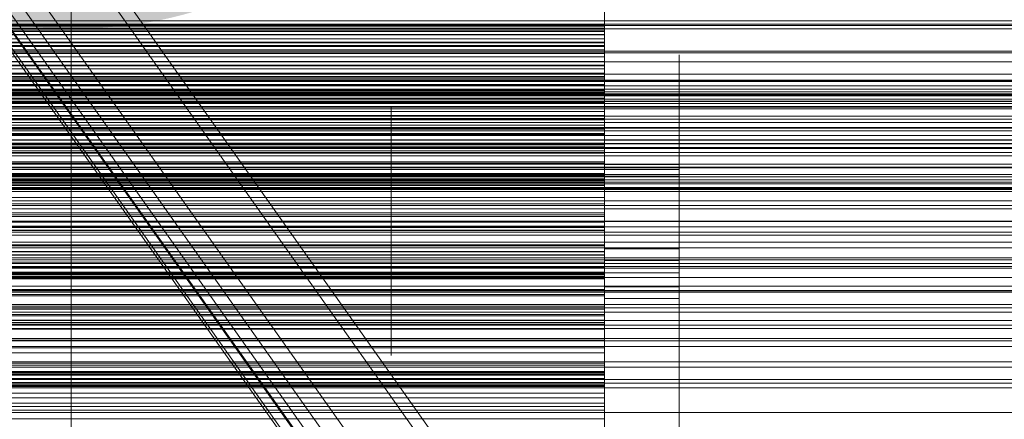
# Model space of a CAD drawing. Header units: millimetres. Extents: x -2233 to 61924, y -68080 to 6847.
# Tile 250 of 256: x 640 to 825, y -34177 to -34102. Entities that reach past the tile are written whole.
import ezdxf

# ---------------------------------------------------------------- set-up
doc = ezdxf.new("R2010")
doc.units = ezdxf.units.MM
for name, color, linetype, lineweight in [('COTAS_O', 1, 'Continuous', 0), ('COTAS_P', 1, 'Continuous', 0), ('frontal_briquetadora', 7, 'Continuous', 0), ('frontal_C03', 7, 'Continuous', 0), ('frontal_C10', 7, 'Continuous', 0), ('frontal_mezcladora', 7, 'Continuous', 0), ('frontal_secador', 7, 'Continuous', 0)]:
    doc.layers.add(name, color=color, linetype=linetype, lineweight=lineweight)
doc.dimstyles.new('R19_100', dxfattribs={"dimtxt": 250, "dimasz": 150, "dimexe": 150, "dimexo": 80, "dimgap": 100, "dimtad": 1, "dimtih": 1, "dimtoh": 1, "dimdsep": 46, "dimcen": 0.09, "dimadec": 0, "dimazin": 0, "dimtfac": 1, "dimtdec": 4, "dimtofl": 0, "dimtmove": 0, "dimatfit": 3, "dimfxl": 1, "dimtolj": 1, "dimtzin": 0, "dimarcsym": 0})

# ---------------------------------------------------------------- blocks, each defined once
blk = doc.blocks.new('DIM_R28_50')
at = {"layer": 'COTAS_P'}
for p, q in [((1705.78, -34504.95), (1551.9, -34475.9)), ((-194.22, -34704.95), (1705.78, -34504.95)), ((1705.78, -34504.95), (1561.32, -34565.4)), ((1800, -35400), (1705.78, -34504.95)), ((-194.22, -34704.95), (-49.75, -34644.49)), ((-100, -35600), (-194.22, -34704.95)), ((-194.22, -34704.95), (-40.33, -34734))]:
    blk.add_line(p, q, dxfattribs=at)
blk.add_text('1910.5 P', height=250, rotation=6.009, dxfattribs=at).set_placement((745.32, -34505.49))
blk = doc.blocks.new('DIM_R28_52')
at = {"layer": 'COTAS_O'}
for p, q in [((-1725, -33700), (-1575, -33655)), ((1725, -33700), (1575, -33655)), ((-1725, -34400), (-1725, -33700)), ((-1725, -33700), (1725, -33700)), ((-1725, -33700), (-1575, -33745)), ((1725, -33700), (1575, -33745)), ((1725, -34400), (1725, -33700))]:
    blk.add_line(p, q, dxfattribs=at)
blk.add_text('3450 O', height=250, dxfattribs=at).set_placement((0, -33600))
blk = doc.blocks.new('DIM_R28_56')
at = {"layer": 'COTAS_O'}
for p, q in [((-650, -34200), (-500, -34155)), ((650, -34200), (500, -34155)), ((-650, -34900), (-650, -34200)), ((-650, -34200), (650, -34200)), ((-650, -34200), (-500, -34245)), ((650, -34200), (500, -34245)), ((650, -34900), (650, -34200))]:
    blk.add_line(p, q, dxfattribs=at)
blk.add_text('1300 O', height=250, dxfattribs=at).set_placement((0, -34100))

msp = doc.modelspace()

# ---------------------------------------------------------------- linework, layer by layer
at = {"layer": 'frontal_briquetadora'}
for p, q in [((750, -34089.04), (750, -34102.804)), ((750, -34103.889), (750, -34090.793)), ((750, -34104.721), (750, -34092.577)), ((750, -34103.103), (750, -34094.189)), ((750, -34103.14), (750, -34099.843)), ((750, -34100.257), (750, -34102.135)), ((750, -34102.733), (750, -34100.831)), ((550, -34102.135), (750, -34102.135)), ((550, -34102.733), (750, -34102.733)), ((550, -34102.804), (750, -34102.804)), ((750, -34101.544), (750, -34103.477)), ((750, -34102.135), (750, -34104.091)), ((750, -34104.714), (750, -34102.733)), ((750, -34102.804), (750, -34115.613)), ((750, -34103.103), (550, -34103.103)), ((750, -34103.14), (550, -34103.14)), ((550, -34103.477), (750, -34103.477)), ((550, -34103.889), (750, -34103.889)), ((550, -34104.091), (750, -34104.091)), ((550, -34104.714), (750, -34104.714)), ((550, -34104.721), (750, -34104.721)), ((750, -34106.909), (750, -34103.103)), ((750, -34106.22), (750, -34103.14)), ((750, -34103.477), (750, -34105.486)), ((750, -34115.656), (750, -34103.889)), ((750, -34104.091), (750, -34106.125)), ((750, -34106.771), (750, -34104.714)), ((750, -34115.191), (750, -34104.721)), ((550, -34105.486), (750, -34105.486)), ((550, -34106.125), (750, -34106.125)), ((750, -34106.22), (550, -34106.22)), ((550, -34106.771), (750, -34106.771)), ((750, -34105.486), (750, -34107.573)), ((750, -34106.125), (750, -34108.235)), ((750, -34115.124), (750, -34106.22)), ((750, -34108.904), (750, -34106.771)), ((750, -34106.909), (550, -34106.909)), ((550, -34107.573), (750, -34107.573)), ((550, -34108.235), (750, -34108.235)), ((750, -34110.56), (750, -34106.909)), ((750, -34107.573), (750, -34109.735)), ((750, -34108.235), (750, -34110.42)), ((750, -34112.322), (750, -34108.512)), ((750, -34108.512), (750, -34108.992)), ((750, -34112.8), (750, -34108.552)), ((764, -34112.322), (764, -34108.512)), ((764, -34108.512), (764, -34108.992)), ((764, -34112.8), (764, -34108.552)), ((550, -34108.904), (750, -34108.904)), ((550, -34109.735), (750, -34109.735)), ((550, -34110.42), (750, -34110.42)), ((750, -34111.113), (750, -34108.904)), ((750, -34108.992), (750, -34113.668)), ((750, -34109.735), (750, -34111.971)), ((750, -34110.42), (750, -34112.679)), ((764, -34108.992), (764, -34113.668)), ((750, -34110.56), (550, -34110.56)), ((550, -34111.113), (750, -34111.113)), ((550, -34111.971), (750, -34111.971)), ((750, -34114.047), (750, -34110.56)), ((750, -34113.395), (750, -34111.113)), ((750, -34111.971), (750, -34114.281)), ((750, -34119.668), (750, -34112.322)), ((764, -34119.668), (764, -34112.322)), ((750, -34112.576), (550, -34112.576)), ((750, -34112.599), (550, -34112.599)), ((550, -34112.679), (750, -34112.679)), ((750, -34112.716), (550, -34112.716)), ((750, -34113.027), (550, -34113.027)), ((550, -34113.395), (750, -34113.395)), ((750, -34113.519), (550, -34113.519)), ((750, -34114.047), (550, -34114.047)), ((750, -34112.599), (750, -34112.576)), ((750, -34112.576), (750, -34112.716)), ((750, -34121.71), (750, -34112.599)), ((750, -34112.679), (750, -34115.012)), ((750, -34112.716), (750, -34113.027)), ((750, -34120.455), (750, -34112.8)), ((750, -34113.027), (750, -34113.519)), ((750, -34115.75), (750, -34113.395)), ((750, -34113.519), (750, -34114.21)), ((750, -34113.668), (750, -34121.613)), ((750, -34117.358), (750, -34114.047)), ((764, -34120.455), (764, -34112.8)), ((764, -34113.668), (764, -34121.613)), ((750, -34114.21), (550, -34114.21)), ((550, -34114.281), (750, -34114.281)), ((550, -34115.012), (750, -34115.012)), ((750, -34115.124), (550, -34115.124)), ((550, -34115.191), (750, -34115.191)), ((550, -34115.613), (750, -34115.613)), ((550, -34115.656), (750, -34115.656)), ((550, -34115.75), (750, -34115.75)), ((750, -34114.21), (750, -34115.124)), ((750, -34114.281), (750, -34116.664)), ((750, -34115.012), (750, -34117.417)), ((750, -34123.584), (750, -34115.191)), ((750, -34115.613), (750, -34126.974)), ((750, -34125.641), (750, -34115.656)), ((750, -34118.177), (750, -34115.75)), ((550, -34116.664), (750, -34116.664)), ((750, -34117.358), (550, -34117.358)), ((550, -34117.417), (750, -34117.417)), ((750, -34116.664), (750, -34119.118)), ((750, -34120.474), (750, -34117.358)), ((750, -34117.417), (750, -34119.893)), ((750, -34120.227), (750, -34117.813)), ((750, -34120.031), (750, -34117.866)), ((750, -34117.866), (750, -34118.139)), ((550, -34118.177), (750, -34118.177)), ((550, -34119.118), (750, -34119.118)), ((710, -34120.618), (710, -34118.301)), ((710, -34120.437), (710, -34118.359)), ((710, -34118.359), (710, -34118.621)), ((710, -34118.621), (710, -34121.171)), ((750, -34118.139), (750, -34120.796)), ((750, -34120.675), (750, -34118.177)), ((750, -34120.618), (750, -34118.301)), ((750, -34120.437), (750, -34118.359)), ((750, -34118.359), (750, -34118.621)), ((750, -34118.621), (750, -34121.171)), ((750, -34119.118), (750, -34126.503)), ((750, -34129.095), (750, -34119.668)), ((764, -34129.095), (764, -34119.668)), ((550, -34119.893), (750, -34119.893)), ((750, -34120.474), (550, -34120.474)), ((550, -34120.675), (750, -34120.675)), ((710, -34124.444), (710, -34120.437)), ((710, -34124.793), (710, -34120.618)), ((710, -34121.171), (710, -34125.505)), ((750, -34119.893), (750, -34122.44)), ((750, -34124.205), (750, -34120.031)), ((750, -34124.576), (750, -34120.227)), ((750, -34124.444), (750, -34120.437)), ((750, -34130), (750, -34120.455)), ((750, -34123.368), (750, -34120.474)), ((750, -34124.793), (750, -34120.618)), ((750, -34123.243), (750, -34120.675)), ((750, -34120.796), (750, -34125.31)), ((750, -34121.171), (750, -34125.505)), ((764, -34130), (764, -34120.455)), ((750, -34121.71), (550, -34121.71)), ((550, -34122.44), (750, -34122.44)), ((550, -34123.243), (750, -34123.243)), ((750, -34123.368), (550, -34123.368)), ((750, -34121.613), (750, -34131.254)), ((750, -34125.343), (750, -34121.71)), ((750, -34122.44), (750, -34125.055)), ((750, -34125.879), (750, -34123.243)), ((750, -34132.468), (750, -34123.368)), ((764, -34121.613), (764, -34131.254)), ((550, -34123.584), (750, -34123.584)), ((550, -34125.055), (750, -34125.055)), ((710, -34129.586), (710, -34124.444)), ((710, -34130), (710, -34124.793)), ((750, -34129.579), (750, -34123.584)), ((750, -34129.561), (750, -34124.205)), ((750, -34128.168), (750, -34124.357)), ((750, -34124.357), (750, -34124.838)), ((750, -34129.586), (750, -34124.444)), ((750, -34130), (750, -34124.576)), ((750, -34130), (750, -34124.793)), ((750, -34124.838), (750, -34129.514)), ((750, -34125.055), (750, -34133.026)), ((764, -34128.168), (764, -34124.357)), ((764, -34124.357), (764, -34124.838)), ((764, -34124.838), (764, -34129.514)), ((750, -34125.343), (550, -34125.343)), ((550, -34125.641), (750, -34125.641)), ((550, -34125.879), (750, -34125.879)), ((550, -34126.503), (750, -34126.503)), ((550, -34126.974), (750, -34126.974)), ((710, -34125.505), (710, -34130.763)), ((750, -34125.31), (750, -34130.788)), ((750, -34128.818), (750, -34125.343)), ((750, -34125.505), (750, -34130.763)), ((750, -34133.462), (750, -34125.641)), ((750, -34128.583), (750, -34125.879)), ((750, -34126.503), (750, -34131.376)), ((750, -34126.974), (750, -34136.452)), ((550, -34128.583), (750, -34128.583)), ((750, -34128.818), (550, -34128.818)), ((750, -34132.226), (750, -34127.978)), ((750, -34135.514), (750, -34128.168)), ((750, -34131.352), (750, -34128.583)), ((750, -34132.125), (750, -34128.818)), ((764, -34132.226), (764, -34127.978)), ((764, -34135.514), (764, -34128.168)), ((520, -34129.561), (750, -34129.561)), ((520, -34130), (750, -34130)), ((520, -34130.788), (750, -34130.788)), ((550, -34129.579), (750, -34129.579)), ((750, -34129.586), (710, -34129.586)), ((710, -34134.844), (710, -34129.586)), ((750, -34130), (710, -34130)), ((710, -34130), (710, -34135.207)), ((750, -34130.763), (710, -34130.763)), ((710, -34130.763), (710, -34135.905)), ((764, -34129.095), (750, -34129.095)), ((750, -34138.736), (750, -34129.095)), ((750, -34129.514), (750, -34137.459)), ((750, -34135.039), (750, -34129.561)), ((750, -34132.944), (750, -34129.579)), ((750, -34134.844), (750, -34129.586)), ((750, -34130), (750, -34135.424)), ((764, -34130), (750, -34130)), ((750, -34130), (750, -34135.207)), ((750, -34130), (750, -34139.545)), ((750, -34130.763), (750, -34135.905)), ((750, -34130.788), (750, -34136.144)), ((764, -34138.736), (764, -34129.095)), ((764, -34129.514), (764, -34137.459)), ((764, -34130), (764, -34139.545)), ((750, -34131.018), (550, -34131.018)), ((750, -34131.084), (550, -34131.084)), ((750, -34131.126), (550, -34131.126)), ((750, -34131.335), (550, -34131.335)), ((550, -34131.352), (750, -34131.352)), ((550, -34131.376), (750, -34131.376)), ((750, -34131.4), (550, -34131.4)), ((750, -34131.787), (550, -34131.787)), ((750, -34132.125), (550, -34132.125)), ((750, -34132.468), (550, -34132.468)), ((750, -34131.126), (750, -34131.018)), ((750, -34131.018), (750, -34131.084)), ((750, -34131.084), (750, -34131.335)), ((750, -34131.4), (750, -34131.126)), ((764, -34131.254), (750, -34131.254)), ((750, -34131.254), (750, -34140.681)), ((750, -34131.335), (750, -34131.787)), ((750, -34139.891), (750, -34131.352)), ((750, -34131.376), (750, -34133.551)), ((750, -34140.685), (750, -34131.4)), ((750, -34135.282), (750, -34131.472)), ((750, -34131.472), (750, -34131.953)), ((750, -34131.787), (750, -34132.468)), ((750, -34131.953), (750, -34136.628)), ((750, -34135.252), (750, -34132.125)), ((750, -34139.881), (750, -34132.226)), ((764, -34131.254), (764, -34140.681)), ((764, -34135.282), (764, -34131.472)), ((764, -34131.472), (764, -34131.953)), ((764, -34131.953), (764, -34136.628)), ((764, -34139.881), (764, -34132.226)), ((550, -34132.944), (750, -34132.944)), ((550, -34133.026), (750, -34133.026)), ((550, -34133.462), (750, -34133.462)), ((550, -34133.551), (750, -34133.551)), ((710, -34136.282), (710, -34134.204)), ((710, -34134.204), (710, -34134.466)), ((710, -34134.466), (710, -34137.017)), ((750, -34133.551), (750, -34132.944)), ((750, -34133.026), (750, -34138.548)), ((750, -34138.817), (750, -34133.462)), ((750, -34135.877), (750, -34133.712)), ((750, -34133.712), (750, -34133.985)), ((750, -34133.985), (750, -34136.641)), ((750, -34136.282), (750, -34134.204)), ((750, -34134.204), (750, -34134.466)), ((750, -34134.466), (750, -34137.017)), ((750, -34135.252), (550, -34135.252)), ((710, -34139.178), (710, -34134.844)), ((710, -34135.207), (710, -34139.382)), ((710, -34135.905), (710, -34139.912)), ((710, -34140.289), (710, -34136.282)), ((750, -34139.178), (750, -34134.844)), ((750, -34139.553), (750, -34135.039)), ((750, -34135.207), (750, -34139.382)), ((750, -34138.18), (750, -34135.252)), ((750, -34142.628), (750, -34135.282)), ((750, -34135.424), (750, -34139.773)), ((750, -34144.941), (750, -34135.514)), ((750, -34140.051), (750, -34135.877)), ((750, -34135.905), (750, -34139.912)), ((750, -34136.144), (750, -34140.318)), ((750, -34140.289), (750, -34136.282)), ((764, -34142.628), (764, -34135.282)), ((764, -34144.941), (764, -34135.514)), ((550, -34136.452), (750, -34136.452)), ((710, -34137.017), (710, -34141.35)), ((710, -34140.044), (710, -34137.727)), ((750, -34136.452), (750, -34143.68)), ((750, -34136.628), (750, -34144.574)), ((750, -34136.641), (750, -34141.156)), ((750, -34137.017), (750, -34141.35)), ((750, -34139.653), (750, -34137.24)), ((750, -34137.459), (750, -34147.1)), ((750, -34140.044), (750, -34137.727)), ((764, -34136.628), (764, -34144.574)), ((764, -34137.459), (764, -34147.1)), ((750, -34138.18), (550, -34138.18)), ((550, -34138.548), (750, -34138.548)), ((550, -34138.817), (750, -34138.817)), ((550, -34139.891), (750, -34139.891)), ((710, -34141.729), (710, -34139.178)), ((710, -34139.382), (710, -34141.699)), ((710, -34139.912), (710, -34141.991)), ((750, -34140.882), (750, -34138.18)), ((750, -34138.548), (750, -34141.41)), ((750, -34146.681), (750, -34138.736)), ((750, -34141.501), (750, -34138.817)), ((750, -34141.729), (750, -34139.178)), ((750, -34139.382), (750, -34141.699)), ((750, -34139.545), (750, -34147.2)), ((750, -34142.21), (750, -34139.553)), ((750, -34144.003), (750, -34139.653)), ((750, -34139.773), (750, -34142.187)), ((750, -34149.426), (750, -34139.881)), ((750, -34146.05), (750, -34139.891)), ((750, -34139.912), (750, -34141.991)), ((764, -34146.681), (764, -34138.736)), ((764, -34139.545), (764, -34147.2)), ((764, -34149.426), (764, -34139.881)), ((750, -34140.685), (550, -34140.685)), ((750, -34140.882), (550, -34140.882)), ((550, -34141.41), (750, -34141.41)), ((550, -34141.501), (750, -34141.501)), ((710, -34144.22), (710, -34140.044)), ((710, -34145.431), (710, -34140.289)), ((710, -34143.397), (710, -34141.319)), ((710, -34141.319), (710, -34141.581)), ((710, -34141.35), (710, -34146.609)), ((710, -34141.581), (710, -34144.131)), ((710, -34141.991), (710, -34141.729)), ((750, -34144.22), (750, -34140.044)), ((750, -34145.407), (750, -34140.051)), ((750, -34145.431), (750, -34140.289)), ((750, -34140.318), (750, -34142.483)), ((750, -34140.681), (750, -34148.027)), ((750, -34144.137), (750, -34140.685)), ((750, -34142.991), (750, -34140.827)), ((750, -34140.827), (750, -34141.1)), ((750, -34150.155), (750, -34140.882)), ((750, -34141.1), (750, -34143.756)), ((750, -34141.156), (750, -34146.634)), ((750, -34143.397), (750, -34141.319)), ((750, -34141.319), (750, -34141.581)), ((750, -34141.35), (750, -34146.609)), ((750, -34141.41), (750, -34141.501)), ((750, -34141.581), (750, -34144.131)), ((750, -34141.991), (750, -34141.729)), ((764, -34140.681), (764, -34148.027)), ((550, -34143.68), (750, -34143.68)), ((710, -34147.404), (710, -34143.397)), ((750, -34142.483), (750, -34142.21)), ((750, -34152.055), (750, -34142.628)), ((750, -34147.165), (750, -34142.991)), ((750, -34147.404), (750, -34143.397)), ((750, -34143.68), (750, -34148.383)), ((764, -34152.055), (764, -34142.628)), ((520, -34145.407), (750, -34145.407)), ((750, -34144.137), (550, -34144.137)), ((550, -34144.381), (750, -34144.381)), ((550, -34145.452), (750, -34145.452)), ((710, -34144.131), (710, -34148.465)), ((710, -34149.426), (710, -34144.22)), ((750, -34145.431), (710, -34145.431)), ((710, -34150.69), (710, -34145.431)), ((750, -34143.756), (750, -34148.271)), ((750, -34149.426), (750, -34144.003)), ((750, -34144.131), (750, -34148.465)), ((750, -34147.428), (750, -34144.137)), ((750, -34149.426), (750, -34144.22)), ((750, -34144.381), (750, -34146.095)), ((750, -34145.452), (750, -34144.381)), ((750, -34144.574), (750, -34154.214)), ((764, -34144.941), (750, -34144.941)), ((750, -34154.582), (750, -34144.941)), ((750, -34150.885), (750, -34145.407)), ((750, -34150.69), (750, -34145.431)), ((750, -34149.267), (750, -34145.452)), ((764, -34144.574), (764, -34154.214)), ((764, -34154.582), (764, -34144.941)), ((520, -34146.634), (750, -34146.634)), ((550, -34146.05), (750, -34146.05)), ((550, -34146.095), (750, -34146.095)), ((750, -34146.609), (710, -34146.609)), ((710, -34146.609), (710, -34151.751)), ((750, -34149.591), (750, -34146.05)), ((750, -34146.095), (750, -34150.529)), ((750, -34146.609), (750, -34151.751)), ((750, -34146.634), (750, -34151.99)), ((750, -34151.357), (750, -34146.681)), ((764, -34147.1), (750, -34147.1)), ((750, -34147.1), (750, -34156.527)), ((750, -34152.522), (750, -34147.165)), ((750, -34147.2), (750, -34151.448)), ((764, -34151.357), (764, -34146.681)), ((764, -34147.1), (764, -34156.527)), ((764, -34147.2), (764, -34151.448)), ((750, -34147.428), (550, -34147.428)), ((550, -34148.383), (750, -34148.383)), ((710, -34152.546), (710, -34147.404)), ((710, -34148.465), (710, -34153.724)), ((750, -34152.546), (750, -34147.404)), ((750, -34150.547), (750, -34147.428)), ((750, -34148.027), (750, -34151.837)), ((750, -34148.271), (750, -34153.748)), ((750, -34148.383), (750, -34150.379)), ((750, -34148.465), (750, -34153.724)), ((764, -34148.027), (764, -34151.837)), ((520, -34149.426), (750, -34149.426)), ((550, -34149.267), (750, -34149.267)), ((750, -34149.488), (550, -34149.488)), ((750, -34149.496), (550, -34149.496)), ((550, -34149.591), (750, -34149.591)), ((750, -34149.667), (550, -34149.667)), ((750, -34149.71), (550, -34149.71)), ((750, -34150.023), (550, -34150.023)), ((750, -34150.155), (550, -34150.155)), ((550, -34150.379), (750, -34150.379)), ((550, -34150.529), (750, -34150.529)), ((750, -34150.548), (550, -34150.548)), ((750, -34149.426), (710, -34149.426)), ((710, -34149.426), (710, -34154.633)), ((710, -34155.024), (710, -34150.69)), ((750, -34155.68), (750, -34149.267)), ((750, -34149.426), (750, -34154.85)), ((764, -34149.426), (750, -34149.426)), ((750, -34149.426), (750, -34154.633)), ((750, -34149.426), (750, -34158.972)), ((750, -34149.667), (750, -34149.488)), ((750, -34149.496), (750, -34149.71)), ((750, -34150.379), (750, -34149.591)), ((750, -34150.023), (750, -34149.667)), ((750, -34149.71), (750, -34150.155)), ((750, -34150.548), (750, -34150.023)), ((750, -34150.529), (750, -34157.512)), ((750, -34153.483), (750, -34150.547)), ((750, -34159.984), (750, -34150.548)), ((750, -34155.024), (750, -34150.69)), ((750, -34155.399), (750, -34150.885)), ((764, -34149.426), (764, -34158.972)), ((520, -34152.522), (750, -34152.522)), ((710, -34151.751), (710, -34155.758)), ((750, -34152.546), (710, -34152.546)), ((710, -34157.805), (710, -34152.546)), ((750, -34151.837), (750, -34151.357)), ((750, -34151.751), (750, -34155.758)), ((750, -34151.99), (750, -34156.164)), ((764, -34152.055), (750, -34152.055)), ((750, -34161.696), (750, -34152.055)), ((750, -34157.999), (750, -34152.522)), ((750, -34157.805), (750, -34152.546)), ((764, -34151.837), (764, -34151.357)), ((764, -34161.696), (764, -34152.055)), ((520, -34153.748), (750, -34153.748)), ((750, -34153.483), (550, -34153.483)), ((750, -34153.724), (710, -34153.724)), ((710, -34153.724), (710, -34158.866)), ((710, -34154.633), (710, -34158.808)), ((750, -34156.216), (750, -34153.483)), ((750, -34153.724), (750, -34158.866)), ((750, -34153.748), (750, -34159.105)), ((764, -34154.214), (750, -34154.214)), ((750, -34154.214), (750, -34163.642)), ((750, -34162.527), (750, -34154.582)), ((750, -34154.633), (750, -34158.808)), ((764, -34154.214), (764, -34163.642)), ((764, -34162.527), (764, -34154.582)), ((550, -34155.68), (750, -34155.68)), ((750, -34156.216), (550, -34156.216)), ((710, -34157.574), (710, -34155.024)), ((710, -34155.758), (710, -34157.836)), ((750, -34154.85), (750, -34159.199)), ((750, -34157.574), (750, -34155.024)), ((750, -34158.056), (750, -34155.399)), ((750, -34164.444), (750, -34155.68)), ((750, -34155.758), (750, -34157.836)), ((750, -34156.164), (750, -34158.329)), ((750, -34158.718), (750, -34156.216)), ((750, -34156.527), (750, -34163.873)), ((764, -34156.527), (764, -34163.873)), ((550, -34157.269), (750, -34157.269)), ((550, -34157.512), (750, -34157.512)), ((550, -34158.289), (750, -34158.289)), ((710, -34157.836), (710, -34157.574)), ((710, -34162.139), (710, -34157.805)), ((750, -34157.269), (750, -34159.034)), ((750, -34158.289), (750, -34157.269)), ((750, -34157.512), (750, -34166.775)), ((750, -34157.836), (750, -34157.574)), ((750, -34162.139), (750, -34157.805)), ((750, -34162.514), (750, -34157.999)), ((750, -34158.329), (750, -34158.056)), ((750, -34162.055), (750, -34158.289)), ((750, -34158.718), (550, -34158.718)), ((550, -34159.034), (750, -34159.034)), ((750, -34159.984), (550, -34159.984)), ((710, -34158.808), (710, -34161.125)), ((710, -34158.866), (710, -34162.873)), ((750, -34168.143), (750, -34158.718)), ((750, -34158.808), (750, -34161.125)), ((750, -34158.866), (750, -34162.873)), ((750, -34158.972), (750, -34166.627)), ((750, -34159.034), (750, -34163.517)), ((750, -34159.105), (750, -34163.279)), ((750, -34159.199), (750, -34161.613)), ((750, -34163.247), (750, -34159.984)), ((764, -34158.972), (764, -34166.627)), ((550, -34162.055), (750, -34162.055)), ((710, -34164.689), (710, -34162.139)), ((750, -34169.642), (750, -34161.696)), ((750, -34168.422), (750, -34162.055)), ((750, -34164.689), (750, -34162.139)), ((764, -34169.642), (764, -34161.696)), ((750, -34163.247), (550, -34163.247)), ((550, -34163.517), (750, -34163.517)), ((710, -34162.873), (710, -34164.951)), ((750, -34165.17), (750, -34162.514)), ((750, -34167.203), (750, -34162.527)), ((750, -34162.873), (750, -34164.951)), ((750, -34166.345), (750, -34163.247)), ((750, -34163.279), (750, -34165.443)), ((750, -34163.517), (750, -34170.544)), ((750, -34163.642), (750, -34170.988)), ((750, -34163.873), (750, -34167.683)), ((764, -34167.203), (764, -34162.527)), ((764, -34163.642), (764, -34170.988)), ((764, -34163.873), (764, -34167.683)), ((550, -34164.444), (750, -34164.444)), ((710, -34164.951), (710, -34164.689)), ((750, -34175.223), (750, -34164.444)), ((750, -34164.951), (750, -34164.689)), ((750, -34165.443), (750, -34165.17)), ((750, -34166.345), (550, -34166.345)), ((550, -34166.775), (750, -34166.775)), ((750, -34169.27), (750, -34166.345)), ((750, -34166.627), (750, -34170.875)), ((750, -34166.775), (750, -34177.964)), ((750, -34167.683), (750, -34167.203)), ((764, -34166.627), (764, -34170.875)), ((764, -34167.683), (764, -34167.203)), ((750, -34167.934), (550, -34167.934)), ((750, -34167.96), (550, -34167.96)), ((750, -34168.143), (550, -34168.143)), ((750, -34168.194), (550, -34168.194)), ((550, -34168.422), (750, -34168.422)), ((750, -34168.618), (550, -34168.618)), ((750, -34169.222), (550, -34169.222)), ((750, -34169.27), (550, -34169.27)), ((750, -34167.96), (750, -34167.934)), ((750, -34167.934), (750, -34168.143)), ((750, -34168.194), (750, -34167.96)), ((750, -34168.618), (750, -34168.194)), ((750, -34177.146), (750, -34168.422)), ((750, -34169.222), (750, -34168.618)), ((750, -34169.995), (750, -34169.222)), ((750, -34172.006), (750, -34169.27)), ((750, -34169.995), (550, -34169.995)), ((550, -34170.441), (750, -34170.441)), ((550, -34170.544), (750, -34170.544)), ((550, -34170.764), (750, -34170.764)), ((750, -34174.317), (750, -34169.642)), ((750, -34179.561), (750, -34169.995)), ((750, -34170.441), (750, -34172.896)), ((750, -34170.764), (750, -34170.441)), ((750, -34170.544), (750, -34179.847)), ((750, -34173.853), (750, -34170.764)), ((750, -34170.988), (750, -34174.798)), ((764, -34174.317), (764, -34169.642)), ((764, -34170.988), (764, -34174.798)), ((750, -34172.006), (550, -34172.006)), ((550, -34172.896), (750, -34172.896)), ((750, -34174.538), (750, -34172.006)), ((750, -34172.896), (750, -34178.035)), ((550, -34173.853), (750, -34173.853)), ((750, -34174.538), (550, -34174.538)), ((750, -34179.589), (750, -34173.853)), ((750, -34174.798), (750, -34174.317)), ((750, -34176.835), (750, -34174.538)), ((750, -34178.573), (750, -34174.763)), ((750, -34174.763), (750, -34175.243)), ((764, -34174.798), (764, -34174.317)), ((764, -34178.573), (764, -34174.763)), ((764, -34174.763), (764, -34175.243)), ((550, -34175.223), (750, -34175.223)), ((750, -34176.835), (550, -34176.835)), ((750, -34187.602), (750, -34175.223)), ((750, -34175.243), (750, -34179.919)), ((750, -34186.389), (750, -34176.835)), ((764, -34175.243), (764, -34179.919))]:
    msp.add_line(p, q, dxfattribs=at)
at = {"layer": 'frontal_C03'}
for p, q in [((1250, -34102.09), (-1250, -34102.09)), ((1250, -34102.744), (-1250, -34102.744)), ((-1250, -34102.981), (1250, -34102.981)), ((1250, -34103.625), (-1250, -34103.625)), ((-1250, -34107.828), (1250, -34107.828)), ((-1250, -34109.784), (1250, -34109.784)), ((1250, -34113.431), (-1250, -34113.431)), ((-1268, -34115.802), (1268, -34115.802)), ((1250, -34114.313), (-1250, -34114.313)), ((1250, -34114.966), (-1250, -34114.966)), ((-1250, -34115.429), (1250, -34115.429)), ((-1268, -34116.026), (1268, -34116.026)), ((-1268, -34116.191), (1268, -34116.191)), ((-1268, -34116.848), (1268, -34116.848)), ((-1268, -34117.166), (1268, -34117.166)), ((1250, -34117.274), (-1250, -34117.274)), ((1250, -34117.61), (-1250, -34117.61)), ((-1268, -34118.212), (1268, -34118.212)), ((-1268, -34118.661), (1268, -34118.661)), ((-1250, -34118.331), (1250, -34118.331)), ((-1268, -34120.024), (1268, -34120.024)), ((-1268, -34120.574), (1268, -34120.574)), ((1250, -34121.183), (-1250, -34121.183)), ((-1268, -34122.162), (1268, -34122.162)), ((1268, -34122.775), (-1268, -34122.775)), ((1250, -34122.24), (-1250, -34122.24)), ((-1268, -34124.479), (1268, -34124.479)), ((-1268, -34125.114), (1268, -34125.114)), ((-1250, -34123.667), (1250, -34123.667)), ((1250, -34124.548), (-1250, -34124.548)), ((1250, -34125.201), (-1250, -34125.201)), ((-1268, -34126.817), (1268, -34126.817)), ((-1250, -34125.925), (1250, -34125.925)), ((1250, -34126.083), (-1250, -34126.083)), ((-1268, -34127.431), (1268, -34127.431)), ((-1268, -34129.018), (1268, -34129.018)), ((-1268, -34129.568), (1268, -34129.568)), ((-1268, -34130.932), (1268, -34130.932)), ((-1268, -34131.381), (1268, -34131.381)), ((-1268, -34132.427), (1268, -34132.427)), ((-1250, -34131.983), (1250, -34131.983)), ((-1268, -34132.744), (1268, -34132.744)), ((-1268, -34133.402), (1268, -34133.402)), ((-1268, -34133.566), (1268, -34133.566)), ((-1268, -34133.791), (1268, -34133.791)), ((-1250, -34134.164), (1250, -34134.164)), ((1250, -34135.889), (-1250, -34135.889)), ((1250, -34136.77), (-1250, -34136.77)), ((1250, -34137.424), (-1250, -34137.424)), ((1250, -34139.731), (-1250, -34139.731)), ((-1250, -34139.809), (1250, -34139.809)), ((-1250, -34140.789), (1250, -34140.789)), ((-1250, -34141.764), (1250, -34141.764)), ((1250, -34143.641), (-1250, -34143.641)), ((1250, -34144.698), (-1250, -34144.698)), ((-1250, -34146.611), (1250, -34146.611)), ((1250, -34147.006), (-1250, -34147.006)), ((1250, -34147.659), (-1250, -34147.659)), ((-1250, -34148.208), (1250, -34148.208)), ((1250, -34148.54), (-1250, -34148.54)), ((-1500, -34152.753), (1500, -34152.753)), ((-1250, -34151.927), (1250, -34151.927)), ((-1250, -34153.056), (1250, -34153.056)), ((-1250, -34155.394), (1250, -34155.394)), ((-1250, -34155.979), (1250, -34155.979)), ((-1250, -34156.776), (1250, -34156.776)), ((1250, -34158.347), (-1250, -34158.347)), ((1250, -34159.228), (-1250, -34159.228)), ((1250, -34159.882), (-1250, -34159.882)), ((1500, -34161.736), (-1500, -34161.736)), ((1250, -34162.189), (-1250, -34162.189)), ((-1250, -34163.246), (1250, -34163.246)), ((1250, -34166.098), (-1250, -34166.098)), ((1250, -34167.156), (-1250, -34167.156)), ((1250, -34169.463), (-1250, -34169.463)), ((1250, -34170.117), (-1250, -34170.117)), ((1250, -34170.998), (-1250, -34170.998)), ((-1500, -34175.611), (1500, -34175.611))]:
    msp.add_line(p, q, dxfattribs=at)
at = {"layer": 'frontal_C10'}
for p, q in [((359.992, -33677.868), (1790.776, -35700.701)), ((1793.736, -35700.701), (362.951, -33677.868)), ((354.013, -33698.376), (1804.013, -35748.376)), ((1803.902, -35751.298), (353.902, -33701.298)), ((1789.474, -35734.793), (358.689, -33711.96)), ((361.649, -33711.96), (1792.433, -35734.793)), ((365.111, -33717.146), (1792.693, -35735.451)), ((1792.581, -35738.373), (364.999, -33720.068)), ((1799.614, -35731.581), (381.64, -33726.859)), ((381.417, -33732.704), (1799.391, -35737.425))]:
    msp.add_line(p, q, dxfattribs=at)
at = {"layer": 'frontal_mezcladora'}
for p, q in [((650, -34725), (650, -33700)), ((650, -34760), (650, -33730))]:
    msp.add_line(p, q, dxfattribs=at)
at = {"layer": 'frontal_secador'}
for p, q in [((1360, -34108.141), (-1360, -34108.141)), ((1360, -34112.137), (-1360, -34112.137)), ((1360, -34113.5), (-1360, -34113.5)), ((1250, -34113.25), (-1250, -34113.25)), ((1250, -34129.715), (-1250, -34129.715)), ((1250, -34142.349), (-1250, -34142.349)), ((1250, -34150.291), (-1250, -34150.291)), ((1250, -34153), (-1250, -34153))]:
    msp.add_line(p, q, dxfattribs=at)

# ---------------------------------------------------------------- dimensions: what is measured, and where the dimension line sits
at = {"layer": 'COTAS_O'}
for p1, p2, picture, middle in [((-1725, -34400), (1725, -34400), 'DIM_R28_52', (0, -33700)), ((-650, -34900), (650, -34900), 'DIM_R28_56', (0, -34200))]:
    dim = msp.add_aligned_dim(p1=p1, p2=p2, distance=700, text='<> O', dimstyle='R19_100', dxfattribs=at)
    dim.commit()
    dim.dimension.update_dxf_attribs({"geometry": picture, "text_midpoint": middle})
at = {"layer": 'COTAS_P'}
dim = msp.add_aligned_dim(p1=(-100, -35600), p2=(1800, -35400), distance=900, text='<> P', dimstyle='R19_100', dxfattribs=at)
dim.commit()
dim.dimension.update_dxf_attribs({"geometry": 'DIM_R28_50', "text_midpoint": (755.784, -34604.945)})

doc.saveas('drawing.dxf')
